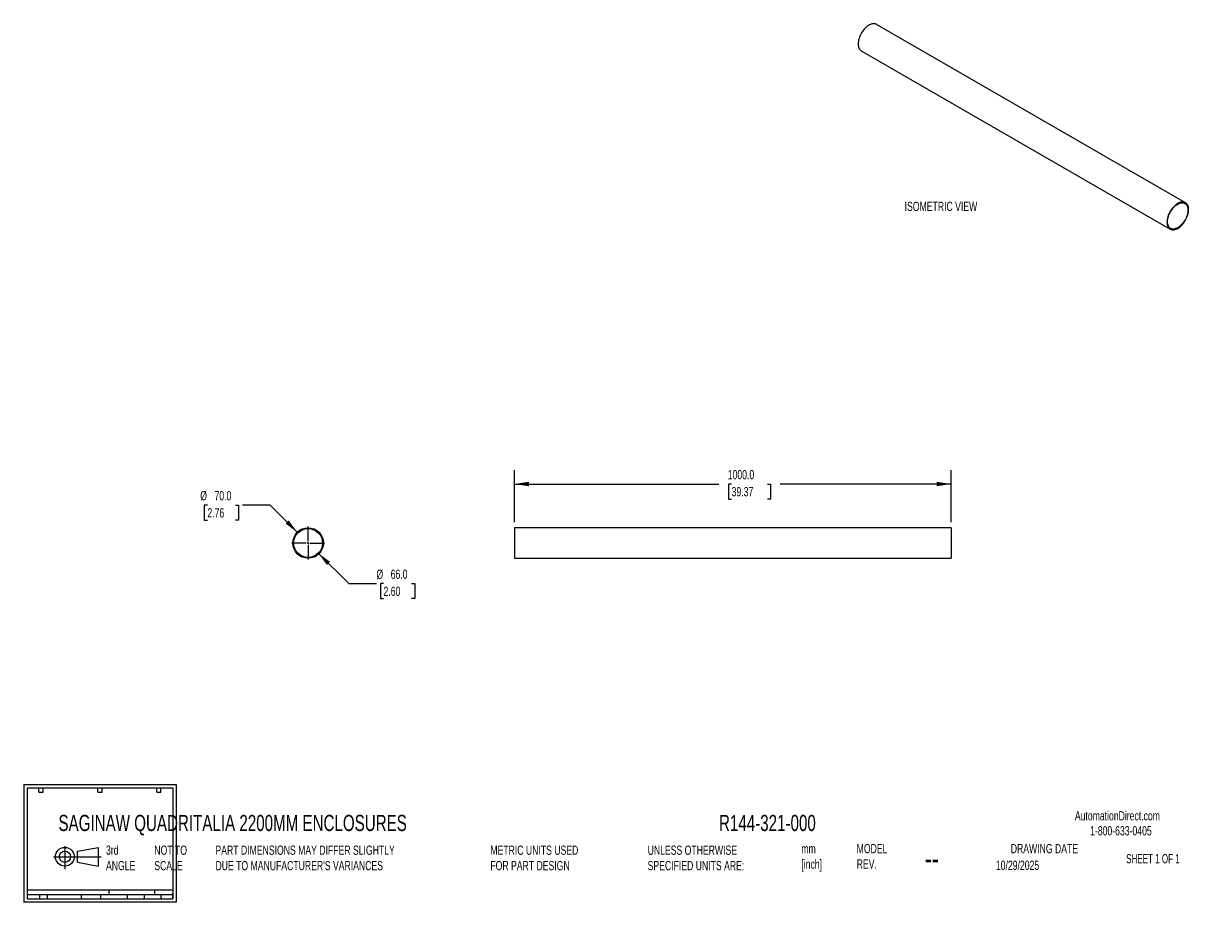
# Model space of a CAD drawing. Header units: millimetres. Extents: x 0 to 2713, y 0 to 2012.
import ezdxf

# ---------------------------------------------------------------- set-up
doc = ezdxf.new("R2010")
doc.units = ezdxf.units.MM
doc.header["$LTSCALE"] = 10
doc.linetypes.add('CENTERX2', pattern=[20.32, 12.7, -2.54, 2.54, -2.54])
doc.layers.add('CENTER', color=40, linetype='CENTERX2')
doc.layers.add('DIMENSIONS', color=140, linetype='Continuous', lineweight=25)
doc.layers.add('TEXT', color=140, linetype='Continuous', lineweight=25)
doc.styles.add('SLDTEXTSTYLE0', font='TXT', dxfattribs={"width": 0.7})
doc.styles.add('SLDTEXTSTYLE1', font='TXT', dxfattribs={"width": 0.65})
doc.dimstyles.new('SLDDIMSTYLE0', dxfattribs={"dimtxt": 21.580078, "dimasz": 33.02, "dimexe": 0, "dimexo": 0.0625, "dimgap": 5.39502, "dimtad": 0, "dimtih": 1, "dimtoh": 1, "dimdec": 1, "dimrnd": 1e-09, "dimzin": 4, "dimdsep": 46, "dimtxsty": 'SLDTEXTSTYLE0', "dimsah": 1, "dimcen": 0, "dimadec": 0, "dimazin": 1, "dimtfac": 1, "dimtdec": 1, "dimtofl": 0, "dimtmove": 0, "dimatfit": 3, "dimfxl": 0, "dimfrac": 2, "dimtolj": 1, "dimtzin": 12, "dimarcsym": 0})
doc.dimstyles.new('SLDDIMSTYLE1', dxfattribs={"dimtxt": 21.580078, "dimasz": 33.02, "dimexe": 0, "dimexo": 0.0625, "dimgap": 5.39502, "dimtad": 0, "dimtih": 1, "dimtoh": 1, "dimdec": 1, "dimrnd": 1e-09, "dimzin": 4, "dimdsep": 46, "dimtxsty": 'SLDTEXTSTYLE0', "dimsah": 1, "dimcen": 0.09, "dimadec": 0, "dimazin": 1, "dimtfac": 1, "dimtdec": 1, "dimtofl": 0, "dimtmove": 0, "dimatfit": 3, "dimfxl": 0, "dimfrac": 2, "dimtolj": 1, "dimtzin": 12, "dimarcsym": 0})

# ---------------------------------------------------------------- blocks, each defined once
blk = doc.blocks.new('Block11')
at = {"color": 7, "linetype": 'Continuous', "lineweight": 18}
for p, q in [((0, 28.8), (108.7, 28.8)), ((25.9, 53.1), (25.9, 0)), ((54.8, 41.7), (101.8, 50.3)), ((54.8, 16), (54.8, 41.7)), ((101.8, 50.3), (101.8, 7.3)), ((54.8, 16), (101.8, 7.3))]:
    blk.add_line(p, q, dxfattribs=at)
for radius in [21.5, 12.9]:
    blk.add_circle((25.9, 28.8), radius, dxfattribs=at)
blk = doc.blocks.new('Block12')
at = {"color": 7, "linetype": 'Continuous'}
blk.add_blockref('Block11', (0, 0), dxfattribs=at)
blk = doc.blocks.new('_D')
at = {"layer": 'DIMENSIONS'}
for p, q in [((674.6, 799.4), (744.2, 729.8)), ((744.2, 729.8), (807.7, 729.8)), ((824, 729.8), (816.7, 729.8)), ((816.7, 729.8), (816.7, 695.5)), ((888.1, 729.8), (895.4, 729.8)), ((895.4, 729.8), (895.4, 695.5)), ((816.7, 695.5), (824, 695.5)), ((895.4, 695.5), (888.1, 695.5))]:
    blk.add_line(p, q, dxfattribs=at)
blk.add_solid([(674.6, 799.4), (694.3, 772.5), (701.5, 779.7)], dxfattribs=at)
at = {"layer": 'DIMENSIONS', "char_height": 21.17, "attachment_point": 1, "style": 'SLDTEXTSTYLE0'}
for s, insert in [('%%c', (807.7, 761.9)), ('66.0', (840.3, 761.9)), ('2.60', (824, 722.8))]:
    blk.add_mtext(s, dxfattribs=dict(at, insert=insert))
blk = doc.blocks.new('_D_1')
at = {"layer": 'DIMENSIONS'}
for p, q in [((420.6, 909.5), (413.4, 909.5)), ((413.4, 909.5), (413.4, 875.2)), ((484.8, 909.5), (492, 909.5)), ((492, 909.5), (492, 875.2)), ((564.6, 909.5), (501.1, 909.5)), ((626.5, 847.5), (564.6, 909.5)), ((413.4, 875.2), (420.6, 875.2)), ((492, 875.2), (484.8, 875.2))]:
    blk.add_line(p, q, dxfattribs=at)
blk.add_solid([(626.5, 847.5), (606.7, 874.4), (599.6, 867.3)], dxfattribs=at)
at = {"layer": 'DIMENSIONS', "char_height": 21.17, "attachment_point": 1, "style": 'SLDTEXTSTYLE0'}
for s, insert in [('%%c', (404.3, 941.6)), ('70.0', (436.9, 941.6)), ('2.76', (420.6, 902.4))]:
    blk.add_mtext(s, dxfattribs=dict(at, insert=insert))
blk = doc.blocks.new('SW_CENTERMARKSYMBOL_0')
at = {"layer": 'CENTER', "color": 0}
for p, q in [((0, 5.08), (0, 37.54)), ((-5.08, 0), (-37.54, 0)), ((0, 0), (-2.54, 0)), ((0, 0), (0, 2.54)), ((0, 0), (0, -2.54)), ((0, 0), (2.54, 0)), ((5.08, 0), (37.54, 0)), ((0, -5.08), (0, -37.54))]:
    blk.add_line(p, q, dxfattribs=at)
blk = doc.blocks.new('_D_2')
at = {"layer": 'DIMENSIONS'}
for p, q in [((1123.8, 870.5), (1123.8, 989.5)), ((2123.8, 870.5), (2123.8, 989.5)), ((1123.8, 957.8), (1591.8, 957.8)), ((1621, 957.8), (1613.8, 957.8)), ((1613.8, 957.8), (1613.8, 923.5)), ((1703.1, 957.8), (1710.4, 957.8)), ((1710.4, 957.8), (1710.4, 923.5)), ((2123.8, 957.8), (1732.3, 957.8)), ((1613.8, 923.5), (1621, 923.5)), ((1710.4, 923.5), (1703.1, 923.5))]:
    blk.add_line(p, q, dxfattribs=at)
for points in [[(1123.8, 957.8), (1156.8, 952.7), (1156.8, 962.8)], [(2123.8, 957.8), (2090.8, 962.8), (2090.8, 952.7)]]:
    blk.add_solid(points, dxfattribs=at)
at = {"layer": 'DIMENSIONS', "char_height": 21.17, "attachment_point": 1, "style": 'SLDTEXTSTYLE0'}
for s, insert in [('1000.0', (1612.1, 989.9)), ('39.37', (1621, 950.7))]:
    blk.add_mtext(s, dxfattribs=dict(at, insert=insert))

msp = doc.modelspace()

# ---------------------------------------------------------------- linework, layer by layer
for p, q in [((2660.1, 1602.04), (1953, 2010.24)), ((1918, 1949.62), (2625.11, 1541.41)), ((2123.78, 857.75), (1123.78, 857.75)), ((1123.78, 857.75), (1123.78, 787.75)), ((2123.78, 857.75), (2123.78, 787.75)), ((1123.78, 787.75), (2123.78, 787.75))]:
    msp.add_line(p, q)
at = {"color": 7, "linetype": 'Continuous'}
for p, q in [((0, 269.88), (0, 0)), ((0, 269.88), (349.25, 269.88)), ((349.25, 269.88), (349.25, 0)), ((349.25, 0), (0, 0))]:
    msp.add_line(p, q, dxfattribs=at)
at = {"flags": 128}
for points in [[(1953, 2010.24), (1952.55, 2010.48), (1950.65, 2011.27), (1948.59, 2011.74), (1946.4, 2011.88), (1944.09, 2011.69), (1941.7, 2011.18), (1939.25, 2010.34), (1936.75, 2009.19), (1934.25, 2007.75), (1931.75, 2006.01), (1929.3, 2004.01), (1926.9, 2001.77), (1924.6, 1999.29), (1922.41, 1996.62), (1920.35, 1993.78), (1918.45, 1990.8), (1916.72, 1987.7), (1915.19, 1984.53), (1913.86, 1981.3), (1912.76, 1978.07), (1911.89, 1974.85), (1911.26, 1971.69), (1910.88, 1968.6), (1910.75, 1965.64), (1910.88, 1962.82), (1911.26, 1960.18), (1911.89, 1957.74), (1912.76, 1955.53), (1913.86, 1953.57), (1915.19, 1951.87), (1916.72, 1950.47), (1918, 1949.62)], [(2667.36, 1586.01), (2667.23, 1588.83), (2666.85, 1591.47), (2666.22, 1593.91), (2665.35, 1596.12), (2664.25, 1598.08), (2662.92, 1599.78), (2661.38, 1601.18), (2659.66, 1602.28), (2657.76, 1603.07), (2655.7, 1603.53), (2653.51, 1603.67), (2651.2, 1603.49), (2648.81, 1602.97), (2646.35, 1602.14), (2643.86, 1600.99), (2641.35, 1599.54), (2638.86, 1597.81), (2636.4, 1595.81), (2634.01, 1593.56), (2631.71, 1591.09), (2629.52, 1588.42), (2627.46, 1585.58), (2625.56, 1582.59), (2623.83, 1579.5), (2622.29, 1576.32), (2620.97, 1573.1), (2619.86, 1569.86), (2618.99, 1566.65), (2618.36, 1563.48), (2617.98, 1560.4), (2617.86, 1557.44), (2617.98, 1554.62), (2618.36, 1551.98), (2618.99, 1549.54), (2619.86, 1547.32), (2620.97, 1545.36), (2622.29, 1543.67), (2623.83, 1542.27), (2625.56, 1541.17), (2627.46, 1540.38), (2629.52, 1539.91), (2631.71, 1539.77), (2634.01, 1539.96), (2636.4, 1540.48), (2638.86, 1541.31), (2641.35, 1542.46), (2643.86, 1543.9), (2646.35, 1545.64), (2648.81, 1547.64), (2651.2, 1549.89), (2653.51, 1552.36), (2655.7, 1555.03), (2657.76, 1557.87), (2659.66, 1560.85), (2661.38, 1563.95), (2662.92, 1567.12), (2664.25, 1570.35), (2665.35, 1573.58), (2666.22, 1576.8), (2666.85, 1579.97), (2667.23, 1583.05), (2667.36, 1586.01)], [(2665.94, 1585.19), (2665.81, 1582.3), (2665.43, 1579.3), (2664.8, 1576.21), (2663.92, 1573.07), (2662.81, 1569.92), (2661.48, 1566.78), (2659.95, 1563.7), (2658.22, 1560.71), (2656.32, 1557.84), (2654.27, 1555.12), (2652.1, 1552.59), (2649.82, 1550.26), (2647.46, 1548.17), (2645.05, 1546.33), (2642.61, 1544.78), (2640.17, 1543.52), (2637.75, 1542.57), (2635.4, 1541.93), (2633.12, 1541.63), (2630.94, 1541.65), (2628.89, 1542.01), (2626.99, 1542.69), (2625.27, 1543.68), (2623.73, 1544.99), (2622.4, 1546.58), (2621.29, 1548.46), (2620.41, 1550.59), (2619.78, 1552.94), (2619.4, 1555.51), (2619.27, 1558.25), (2619.4, 1561.14), (2619.78, 1564.15), (2620.41, 1567.24), (2621.29, 1570.38), (2622.4, 1573.53), (2623.73, 1576.66), (2625.27, 1579.74), (2626.99, 1582.73), (2628.89, 1585.61), (2630.94, 1588.32), (2633.12, 1590.86), (2635.4, 1593.19), (2637.75, 1595.28), (2640.17, 1597.11), (2642.61, 1598.67), (2645.05, 1599.93), (2647.46, 1600.88), (2649.82, 1601.51), (2652.1, 1601.82), (2654.27, 1601.79), (2656.32, 1601.44), (2658.22, 1600.76), (2659.95, 1599.76), (2661.48, 1598.46), (2662.81, 1596.86), (2663.92, 1594.99), (2664.8, 1592.86), (2665.43, 1590.5), (2665.81, 1587.94), (2665.94, 1585.19)]]:
    msp.add_lwpolyline(points, dxfattribs=at)
for radius in [35, 33]:
    msp.add_circle((651.25, 822.75), radius)
at = {"layer": 'TEXT'}
for p, q in [((7.94, 261.94), (341.31, 261.94)), ((7.94, 261.94), (7.94, 7.94)), ((34.92, 252.41), (34.92, 261.94)), ((34.92, 252.41), (44.45, 252.41)), ((44.45, 252.41), (44.45, 261.94)), ((169.86, 252.41), (169.86, 261.94)), ((169.86, 252.41), (179.39, 252.41)), ((179.39, 252.41), (179.39, 261.94)), ((304.8, 252.41), (304.8, 261.94)), ((304.8, 252.41), (314.32, 252.41)), ((314.32, 252.41), (314.32, 261.94)), ((341.31, 261.94), (341.31, 7.94)), ((341.31, 27.66), (7.94, 27.66)), ((194.7, 27.66), (194.7, 17.46)), ((299.47, 27.66), (299.47, 17.46)), ((341.31, 17.46), (7.94, 17.46)), ((7.94, 7.94), (341.31, 7.94)), ((36.31, 17.46), (36.31, 7.94)), ((53.55, 17.46), (53.55, 7.94)), ((131.86, 17.46), (131.86, 7.94)), ((176.25, 17.46), (176.25, 7.94)), ((236.63, 17.46), (236.63, 7.94)), ((275.58, 17.46), (275.58, 7.94)), ((314.19, 17.46), (314.19, 7.94)), ((341.31, 7.94), (341.31, 20.64))]:
    msp.add_line(p, q, dxfattribs=at)

# ---------------------------------------------------------------- block references
at = {"layer": 'CENTER'}
msp.add_blockref('SW_CENTERMARKSYMBOL_0', (651.25, 822.75), dxfattribs=at)
at = {"layer": 'TEXT'}
msp.add_blockref('Block12', (68.38, 75.54), dxfattribs=at)

# ---------------------------------------------------------------- texts
at = {"color": 179, "linetype": 'Continuous', "lineweight": 18, "char_height": 21.1667, "attachment_point": 1, "style": 'SLDTEXTSTYLE0'}
for s, insert in [('AutomationDirect.com', (2406.95, 208.77)), ('1-800-633-0405', (2441.92, 174.37))]:
    msp.add_mtext(s, dxfattribs=dict(at, insert=insert))
at = {"layer": 'DIMENSIONS', "insert": (2017.26, 1604.06), "char_height": 21.1667, "attachment_point": 1, "style": 'SLDTEXTSTYLE0'}
msp.add_mtext('ISOMETRIC VIEW', dxfattribs=at)
at = {"layer": 'TEXT'}
for s, insert, char_height, attachment_point, style in [('SAGINAW QUADRITALIA 2200MM ENCLOSURES', (79.66, 200.23), 37.0417, 1, 'SLDTEXTSTYLE0'), ('R144-321-000', (1592.08, 200.23), 37.0417, 1, 'SLDTEXTSTYLE0'), ('3rd^JANGLE', (188.5, 129.97), 21.167, 1, 'SLDTEXTSTYLE0'), ('NOT TO^JSCALE', (299.07, 129.97), 21.1667, 1, 'SLDTEXTSTYLE0'), ("PART DIMENSIONS MAY DIFFER SLIGHTLY ^JDUE TO MANUFACTURER'S VARIANCES", (439.13, 129.97), 21.1667, 1, 'SLDTEXTSTYLE0'), ('METRIC UNITS USED ^JFOR PART DESIGN', (1068.54, 129.97), 21.1667, 1, 'SLDTEXTSTYLE0'), ('UNLESS OTHERWISE ^JSPECIFIED UNITS ARE:', (1428.69, 129.97), 21.1667, 1, 'SLDTEXTSTYLE0'), ('mm^J[inch]', (1780.64, 133.29), 21.167, 1, 'SLDTEXTSTYLE0'), ('MODEL ^JREV.', (1907.34, 133.64), 21.1667, 1, 'SLDTEXTSTYLE0'), ('DRAWING DATE', (2337.25, 133.64), 21.1667, 2, 'SLDTEXTSTYLE0'), ('SHEET 1 OF 1', (2524.41, 110.51), 21.1667, 1, 'SLDTEXTSTYLE1'), ('--', (2062.98, 127.34), 52.917, 1, 'SLDTEXTSTYLE0'), ('10/29/2025', (2226.13, 95.37), 21.167, 1, 'SLDTEXTSTYLE0')]:
    msp.add_mtext(s, dxfattribs=dict(at, insert=insert, char_height=char_height, attachment_point=attachment_point, style=style))

# ---------------------------------------------------------------- dimensions: what is measured, and where the dimension line sits
at = {"layer": 'DIMENSIONS'}
dim = msp.add_linear_dim(base=(1123.78, 957.75), p1=(2123.78, 857.75), p2=(1123.78, 857.75), dimstyle='SLDDIMSTYLE1', dxfattribs=at)
dim.commit()
dim.dimension.update_dxf_attribs({"geometry": '_D_2', "text_midpoint": (1662.07, 957.75), "dimtype": 160})
for p1, p2, picture, middle in [((676, 798), (626.51, 847.5), '_D_1', (452.7, 909.45)), ((627.92, 846.09), (674.59, 799.42), '_D', (856.04, 729.82))]:
    dim = msp.add_diameter_dim_2p(p1=p1, p2=p2, dimstyle='SLDDIMSTYLE0', dxfattribs=at)
    dim.commit()
    dim.dimension.update_dxf_attribs({"geometry": picture, "text_midpoint": middle, "dimtype": 163})

doc.saveas('drawing.dxf')
